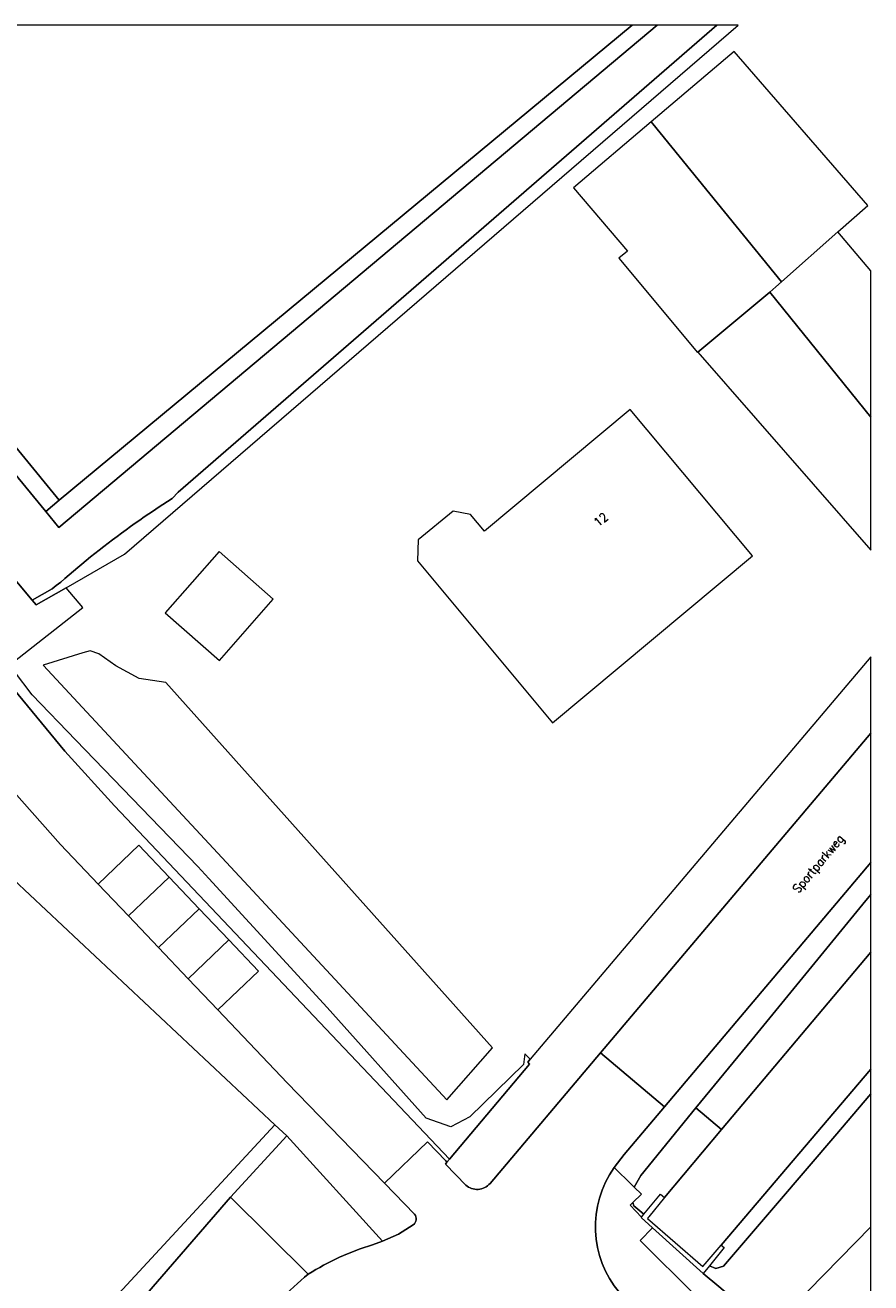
# Model space of a CAD drawing. Header units: metres. Extents: x 86596 to 86851, y 451372 to 451551.
# Tile 10 of 10: x 86803 to 86851, y 451480 to 451551. Entities that reach past the tile are written whole.
import ezdxf

# ---------------------------------------------------------------- set-up
doc = ezdxf.new("R2010")
doc.units = ezdxf.units.M
doc.header["$MEASUREMENT"] = 0
for name, color, linetype, lineweight in [('BEGROEIDTERREINDEEL', 7, 'Continuous', 0), ('BGT_Nummeraanduiding', 7, 'Continuous', 0), ('BGT_Openbare ruimte label', 7, 'Continuous', 0), ('ONBEGROEIDTERREINDEEL', 7, 'Continuous', 0), ('ONDERSTEUNENDWATERDEEL', 7, 'Continuous', 0), ('PAND', 7, 'Continuous', 0), ('WATERDEEL', 7, 'Continuous', 0), ('WEGDEEL', 7, 'Continuous', 0)]:
    doc.layers.add(name, color=color, linetype=linetype, lineweight=lineweight)
doc.styles.add('Style-STANDARD', font='STANDARD.shx')

msp = doc.modelspace()

# ---------------------------------------------------------------- linework, layer by layer
at = {"layer": 'BEGROEIDTERREINDEEL', "color": 7, "linetype": 'Continuous', "lineweight": 0, "flags": 128}
for points in [[(86752.467, 451551.48), (86727.656, 451551.48), (86686.596, 451509.279), (86686.69, 451509.169), (86720.798, 451477.638), (86722.994, 451475.632), (86733.655, 451465.878), (86735.835, 451463.86), (86748.014, 451452.438), (86741.422, 451445.365), (86758.654, 451425.277), (86794.31, 451463.772), (86795.889, 451465.477), (86817.49, 451488.798), (86792.309, 451512.397), (86752.467, 451551.48)], [(86783.025, 451551.48), (86781.631, 451551.48), (86784.804, 451547.622), (86802.844, 451525.68), (86804.426, 451523.757), (86805.176, 451524.41), (86783.025, 451551.48)], [(86837.862, 451551.48), (86783.025, 451551.48), (86805.176, 451524.41), (86837.862, 451551.48)], [(86843.917, 451551.48), (86842.7, 451551.48), (86811.969, 451524.852), (86811.637, 451524.493), (86811.368, 451524.323), (86811.1, 451524.151), (86810.833, 451523.977), (86810.567, 451523.802), (86810.303, 451523.624), (86810.039, 451523.445), (86809.777, 451523.265), (86809.516, 451523.082), (86809.257, 451522.898), (86808.998, 451522.712), (86808.741, 451522.524), (86808.485, 451522.335), (86808.231, 451522.144), (86807.977, 451521.951), (86807.725, 451521.757), (86807.474, 451521.561), (86807.225, 451521.363), (86806.977, 451521.164), (86806.73, 451520.963), (86806.484, 451520.76), (86806.24, 451520.556), (86805.997, 451520.35), (86805.756, 451520.142), (86805.516, 451519.933), (86805.277, 451519.722), (86805.016, 451519.539), (86804.786, 451519.343), (86803.643, 451518.706), (86803.877, 451518.427), (86805.577, 451519.407), (86808.914, 451521.33), (86843.917, 451551.48)], [(86839.288, 451551.48), (86837.862, 451551.48), (86805.176, 451524.41), (86804.426, 451523.757), (86805.173, 451522.839), (86839.288, 451551.48)], [(86851.477, 451501.922), (86851.477, 451503.754), (86839.7, 451489.818), (86837.404, 451487.101), (86836.836, 451486.363), (86837.85, 451485.368), (86837.974, 451485.246), (86838.351, 451485.905), (86841.504, 451489.753), (86844.689, 451493.64), (86851.028, 451501.374), (86851.477, 451501.922)], [(86851.477, 451482.972), (86851.477, 451490.561), (86849.416, 451488.152), (86846.149, 451484.333), (86843.069, 451480.733), (86842.633, 451480.609), (86842.272, 451480.759), (86841.919, 451480.323), (86842.803, 451479.577), (86845.727, 451477.112), (86847.027, 451478.437), (86851.477, 451482.972)], [(86837.91, 451484.364), (86837.751, 451484.206), (86838.401, 451483.537), (86838.538, 451483.702), (86837.965, 451484.171), (86837.91, 451484.364)], [(86839.032, 451482.928), (86838.316, 451482.202), (86844.593, 451475.959), (86845.727, 451477.112), (86842.803, 451479.577), (86841.919, 451480.323), (86839.032, 451482.928)]]:
    msp.add_lwpolyline(points, close=True, dxfattribs=at)
for points in [[(86771.376, 451551.48), (86805.5, 451510.085), (86808.334, 451506.986), (86821.078, 451493.541), (86827.439, 451486.83), (86832.013, 451492.26), (86831.915, 451492.373), (86832.051, 451492.534), (86831.733, 451492.837), (86831.673, 451492.241), (86828.604, 451489.255), (86827.526, 451488.674), (86826.115, 451489.172), (86820.474, 451495.476), (86813.714, 451502.844), (86813.092, 451503.522), (86806.144, 451510.714), (86803.635, 451513.31), (86802.64, 451514.638)], [(86800.326, 451522.661), (86803.643, 451518.706), (86804.786, 451519.343), (86805.016, 451519.539), (86805.277, 451519.722), (86805.516, 451519.933), (86805.756, 451520.142), (86805.997, 451520.35), (86806.24, 451520.556), (86806.484, 451520.76), (86806.73, 451520.963), (86806.977, 451521.164), (86807.225, 451521.363), (86807.474, 451521.561), (86807.725, 451521.757), (86807.977, 451521.951), (86808.231, 451522.144), (86808.485, 451522.335), (86808.741, 451522.524), (86808.998, 451522.712), (86809.257, 451522.898), (86809.516, 451523.082), (86809.777, 451523.265), (86810.039, 451523.445), (86810.303, 451523.624), (86810.567, 451523.802), (86810.833, 451523.977), (86811.1, 451524.151), (86811.368, 451524.323), (86811.637, 451524.493), (86811.969, 451524.852), (86842.7, 451551.48), (86842.7, 451551.48), (86839.288, 451551.48), (86805.173, 451522.839), (86804.426, 451523.757), (86802.844, 451525.68)], [(86802.64, 451515.219), (86806.539, 451518.288), (86805.577, 451519.407), (86803.877, 451518.427), (86803.643, 451518.706), (86800.326, 451522.661)]]:
    msp.add_lwpolyline(points, dxfattribs=at)
msp.add_lwpolyline([(86816.263, 451477.208, -0.040967), (86819.393, 451480.278), (86814.961, 451484.661), (86773.184, 451436.455)], format="xyb", dxfattribs=at)
at = {"layer": 'ONBEGROEIDTERREINDEEL', "color": 7, "linetype": 'Continuous', "lineweight": 0, "flags": 128}
for points in [[(86851.477, 451529.125), (86851.477, 451537.476), (86849.601, 451539.694), (86846.381, 451536.843), (86846.056, 451536.556), (86845.707, 451536.264), (86851.477, 451529.125)], [(86851.477, 451521.556), (86851.477, 451529.125), (86845.707, 451536.264), (86841.602, 451532.83), (86851.477, 451521.556)]]:
    msp.add_lwpolyline(points, close=True, dxfattribs=at)
at = {"layer": 'ONDERSTEUNENDWATERDEEL', "color": 7, "linetype": 'Continuous', "lineweight": 0, "flags": 128}
for points in [[(86851.477, 451498.629), (86851.477, 451501.922), (86851.028, 451501.374), (86844.689, 451493.64), (86841.504, 451489.753), (86842.965, 451488.523), (86851.477, 451498.629)], [(86851.477, 451490.561), (86851.477, 451491.956), (86842.943, 451481.932), (86843.109, 451481.793), (86842.272, 451480.759), (86842.633, 451480.609), (86843.069, 451480.733), (86846.149, 451484.333), (86849.416, 451488.152), (86851.477, 451490.561)], [(86839.704, 451484.651), (86842.965, 451488.523), (86841.504, 451489.753), (86838.351, 451485.905), (86837.974, 451485.246), (86838.388, 451484.841), (86837.91, 451484.364), (86837.965, 451484.171), (86838.538, 451483.702), (86839.484, 451484.842), (86839.704, 451484.651)]]:
    msp.add_lwpolyline(points, close=True, dxfattribs=at)
at = {"layer": 'PAND', "color": 7, "linetype": 'Continuous', "lineweight": 0, "flags": 128}
for points in [[(86846.381, 451536.843), (86849.601, 451539.694), (86851.308, 451541.206), (86843.676, 451549.984), (86838.943, 451545.961), (86839.034, 451545.855), (86846.381, 451536.843)], [(86841.602, 451532.83), (86845.707, 451536.264), (86846.056, 451536.556), (86846.381, 451536.843), (86839.034, 451545.855), (86838.943, 451545.961), (86834.526, 451542.208), (86837.591, 451538.605), (86837.104, 451538.197), (86841.598, 451532.827), (86841.602, 451532.83)], [(86844.718, 451521.221), (86837.745, 451529.576), (86829.435, 451522.638), (86828.64, 451523.59), (86827.664, 451523.767), (86825.665, 451522.142), (86825.619, 451520.946), (86833.328, 451511.713), (86844.718, 451521.221)], [(86811.227, 451517.974), (86814.321, 451515.257), (86817.395, 451518.757), (86814.301, 451521.474), (86811.227, 451517.974)]]:
    msp.add_lwpolyline(points, close=True, dxfattribs=at)
at = {"layer": 'WATERDEEL', "color": 7, "linetype": 'Continuous', "lineweight": 0, "flags": 128}
for points in [[(86811.26, 451514), (86809.748, 451514.238), (86808.411, 451514.967), (86807.438, 451515.636), (86806.952, 451515.818), (86806.526, 451515.697), (86804.268, 451515), (86818.209, 451500), (86827.299, 451490.219), (86829.893, 451493.176), (86823.787, 451500), (86811.26, 451514)], [(86851.477, 451491.956), (86851.477, 451498.629), (86842.965, 451488.523), (86839.704, 451484.651), (86838.81, 451483.544), (86838.779, 451483.506), (86838.729, 451483.444), (86841.895, 451480.712), (86842.031, 451480.87), (86842.943, 451481.932), (86851.477, 451491.956)]]:
    msp.add_lwpolyline(points, close=True, dxfattribs=at)
at = {"layer": 'WEGDEEL', "color": 7, "linetype": 'Continuous', "lineweight": 0, "flags": 128}
for points in [[(86771.376, 451551.48), (86766.567, 451551.48), (86796.152, 451515.594), (86802.61, 451507.76), (86805.256, 451504.779), (86807.409, 451502.517), (86809.727, 451504.726), (86811.452, 451502.917), (86813.176, 451501.107), (86814.867, 451499.334), (86816.557, 451497.56), (86814.234, 451495.346), (86818.186, 451491.195), (86823.743, 451485.462), (86826.189, 451487.832), (86827.235, 451486.737), (86827.302, 451486.667), (86827.439, 451486.83), (86821.078, 451493.541), (86808.334, 451506.986), (86805.5, 451510.085), (86771.376, 451551.48)], [(86851.477, 451503.754), (86851.477, 451511.125), (86836.057, 451492.902), (86839.7, 451489.818), (86851.477, 451503.754)], [(86811.452, 451502.917), (86809.727, 451504.726), (86807.409, 451502.517), (86809.132, 451500.706), (86811.452, 451502.917)], [(86811.452, 451502.917), (86809.132, 451500.706), (86810.856, 451498.896), (86813.176, 451501.107), (86811.452, 451502.917)], [(86814.867, 451499.334), (86813.176, 451501.107), (86810.856, 451498.896), (86812.545, 451497.121), (86814.867, 451499.334)], [(86816.557, 451497.56), (86814.867, 451499.334), (86812.545, 451497.121), (86814.234, 451495.346), (86816.557, 451497.56)], [(86758.654, 451425.277), (86761.063, 451422.469), (86772.966, 451436.204), (86773.184, 451436.455), (86814.961, 451484.661), (86818.166, 451488.165), (86817.49, 451488.798), (86795.889, 451465.477), (86794.31, 451463.772), (86758.654, 451425.277)], [(86851.477, 451478.054), (86851.477, 451482.972), (86847.027, 451478.437), (86849.496, 451476.039), (86851.477, 451478.054)]]:
    msp.add_lwpolyline(points, close=True, dxfattribs=at)
for points in [[(86796.152, 451515.594), (86792.67, 451512.705), (86792.309, 451512.397), (86817.49, 451488.798), (86818.166, 451488.165), (86823.63, 451482.153), (86824.534, 451482.568), (86825.381, 451483.095, 0.412739), (86825.455, 451483.696), (86823.743, 451485.462), (86818.186, 451491.195), (86814.234, 451495.346), (86812.545, 451497.121), (86810.856, 451498.896), (86809.132, 451500.706), (86807.409, 451502.517), (86805.256, 451504.779), (86802.61, 451507.76), (86796.152, 451515.594)], [(86828.375, 451485.362, 0.42761), (86829.757, 451485.457), (86836.057, 451492.902), (86851.477, 451511.125), (86851.477, 451515.468), (86832.051, 451492.534), (86831.915, 451492.373), (86832.013, 451492.26), (86827.439, 451486.83), (86827.302, 451486.667), (86827.22, 451486.547), (86828.375, 451485.362)], [(86823.63, 451482.153), (86818.166, 451488.165), (86814.961, 451484.661), (86819.393, 451480.278, -0.065628), (86823.063, 451481.959), (86823.63, 451482.153)], [(86836.836, 451486.363, 0.338422), (86837.133, 451479.227), (86838.209, 451478.156), (86842.53, 451473.855), (86844.593, 451475.959), (86838.316, 451482.202), (86839.032, 451482.928), (86838.382, 451483.514), (86838.401, 451483.537), (86837.751, 451484.206), (86837.91, 451484.364), (86838.388, 451484.841), (86837.974, 451485.246), (86837.85, 451485.368), (86836.836, 451486.363)]]:
    msp.add_lwpolyline(points, format="xyb", close=True, dxfattribs=at)
msp.add_lwpolyline([(86837.133, 451479.227, -0.338422), (86836.836, 451486.363), (86837.404, 451487.101), (86839.7, 451489.818), (86836.057, 451492.902), (86829.757, 451485.457, -0.42761), (86828.375, 451485.362), (86827.22, 451486.547), (86827.302, 451486.667), (86827.235, 451486.737), (86826.189, 451487.832), (86823.743, 451485.462), (86825.455, 451483.696, -0.412739), (86825.381, 451483.095), (86824.534, 451482.568), (86823.63, 451482.153), (86823.063, 451481.959, 0.065628), (86819.393, 451480.278, 0.040967), (86816.263, 451477.208)], format="xyb", dxfattribs=at)

# ---------------------------------------------------------------- texts
at = {"layer": 'BGT_Nummeraanduiding', "color": 1, "linetype": 'Continuous', "lineweight": 0, "style": 'Style-STANDARD'}
msp.add_text('12', height=0.5, rotation=39.8, dxfattribs=at).set_placement((86835.934, 451522.853))
at = {"layer": 'BGT_Openbare ruimte label', "color": 1, "linetype": 'Continuous', "lineweight": 0, "style": 'Style-STANDARD'}
msp.add_text('Sportparkweg', height=0.5, rotation=49.8, dxfattribs=at).set_placement((86847.34, 451501.957))
msp.add_text('Sportparkweg', height=0.5, rotation=49.8, dxfattribs=at).set_placement((86847.34, 451501.957))

doc.saveas('drawing.dxf')
